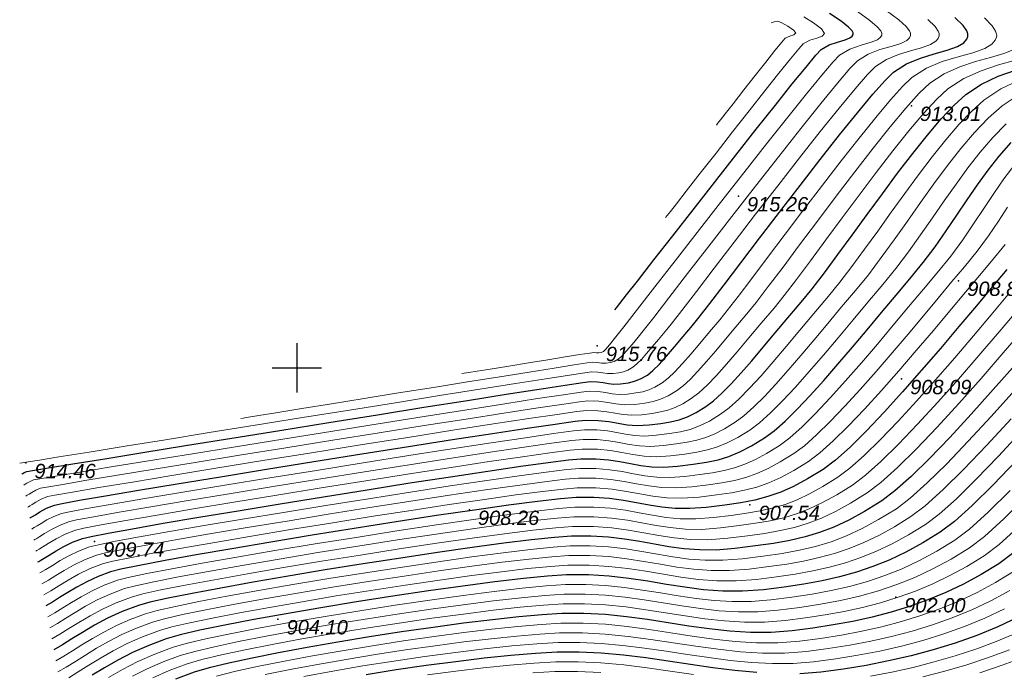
# Model space of a CAD drawing. Header units: millimetres. Extents: x 1490 to 2460, y -539 to 1142.
# Tile 22 of 28: x 2168 to 2228, y 1007 to 1047. Entities that reach past the tile are written whole.
import ezdxf

# ---------------------------------------------------------------- set-up
doc = ezdxf.new("R2010")
doc.units = ezdxf.units.MM
for name, color, linetype in [('(001) Сетка', 92, 'Continuous'), ('(004) Точки рельефа', 7, 'Continuous'), ('(031) Горизонтали', 42, 'Continuous')]:
    doc.layers.add(name, color=color, linetype=linetype)
doc.layers.add('(032) Горизонтали утолщенные', color=32, linetype='Continuous', lineweight=30)
doc.styles.add('D-431', font='txt')

# ---------------------------------------------------------------- blocks, each defined once
blk = doc.blocks.new('Setka')
at = {"layer": '(001) Сетка'}
for p, q in [((0, 1.5), (0, -1.5)), ((-1.5, 0), (1.5, 0))]:
    blk.add_line(p, q, dxfattribs=at)

msp = doc.modelspace()

# ---------------------------------------------------------------- linework, layer by layer
at = {"layer": '(004) Точки рельефа', "color": 7, "linetype": 'ByBlock', "lineweight": -2}
for p in [(2222.384, 1041.81, 913.013), (2211.821, 1036.292, 915.261), (2225.266, 1031.133, 908.845), (2203.212, 1027.156, 915.757), (2221.784, 1025.135, 908.095), (2168.336, 1020.009, 914.461), (2212.531, 1017.453, 907.537), (2195.402, 1017.154, 908.258), (2172.527, 1015.218, 909.742), (2221.424, 1011.819, 902.004), (2183.721, 1010.477, 904.1)]:
    msp.add_point(p, dxfattribs=at)
at = {"layer": '(031) Горизонтали', "color": 42, "linetype": 'Continuous', "lineweight": 0}
for points, elevation in [([(2181.455, 1022.728), (2181.595, 1022.75), (2181.929, 1022.804), (2182.554, 1022.904), (2183.592, 1023.071), (2185.17, 1023.326), (2186.993, 1023.62), (2188.988, 1023.941), (2191.084, 1024.279), (2193.211, 1024.621), (2195.296, 1024.956), (2197.268, 1025.272), (2199.055, 1025.557), (2200.587, 1025.8), (2201.792, 1025.989), (2202.598, 1026.112), (2202.934, 1026.158), (2203.231, 1026.14), (2203.47, 1026.098), (2203.749, 1026.097), (2204.025, 1026.137), (2204.241, 1026.202), (2204.48, 1026.335), (2204.715, 1026.533), (2205.001, 1026.842), (2205.332, 1027.232), (2205.705, 1027.675), (2206.013, 1028.063), (2206.657, 1028.894), (2207.579, 1030.086), (2208.719, 1031.562), (2210.018, 1033.243), (2211.418, 1035.048), (2212.86, 1036.9), (2214.284, 1038.719), (2215.633, 1040.426), (2216.847, 1041.942), (2217.868, 1043.188), (2218.636, 1044.084), (2219.093, 1044.553), (2219.753, 1044.96), (2220.464, 1045.232), (2221.153, 1045.43), (2221.744, 1045.612), (2222.096, 1045.786), (2222.265, 1045.953), (2222.324, 1046.09), (2222.335, 1046.167), (2222.33, 1046.23), (2222.27, 1046.377), (2222.066, 1046.639), (2221.617, 1047.051), (2220.843, 1047.627)], 915), ([(2194.952, 1025.462), (2195.077, 1025.482), (2195.364, 1025.528), (2195.875, 1025.61), (2196.675, 1025.739), (2197.807, 1025.921), (2199.006, 1026.114), (2200.185, 1026.304), (2201.26, 1026.476), (2202.146, 1026.617), (2202.756, 1026.712), (2203.006, 1026.748), (2203.165, 1026.734), (2203.312, 1026.725), (2203.456, 1026.753), (2203.586, 1026.814), (2203.702, 1026.919), (2203.859, 1027.097), (2204.045, 1027.317), (2204.271, 1027.604), (2204.828, 1028.322), (2205.664, 1029.398), (2206.725, 1030.764), (2207.957, 1032.349), (2209.309, 1034.083), (2210.725, 1035.896), (2212.153, 1037.718), (2213.54, 1039.477), (2214.833, 1041.106), (2215.977, 1042.532), (2216.92, 1043.685), (2217.609, 1044.497), (2217.989, 1044.896), (2218.63, 1045.272), (2219.313, 1045.507), (2219.934, 1045.683), (2220.319, 1045.837), (2220.506, 1045.987), (2220.571, 1046.114), (2220.583, 1046.187), (2220.578, 1046.246), (2220.514, 1046.383), (2220.304, 1046.632), (2219.848, 1047.022), (2219.085, 1047.561)], 915.5), ([(2167.958, 1019.993), (2168.107, 1020.017), (2168.469, 1020.075), (2169.163, 1020.187), (2170.347, 1020.378), (2172.195, 1020.675), (2174.387, 1021.029), (2176.853, 1021.427), (2179.526, 1021.858), (2182.336, 1022.31), (2185.214, 1022.774), (2188.093, 1023.237), (2190.902, 1023.687), (2193.574, 1024.115), (2196.039, 1024.509), (2198.229, 1024.857), (2200.075, 1025.148), (2201.509, 1025.371), (2202.46, 1025.515), (2202.862, 1025.568), (2203.239, 1025.554), (2203.54, 1025.503), (2203.833, 1025.46), (2204.186, 1025.469), (2204.536, 1025.515), (2204.813, 1025.577), (2205.074, 1025.681), (2205.374, 1025.855), (2205.619, 1026.048), (2205.902, 1026.327), (2206.22, 1026.679), (2206.571, 1027.09), (2206.953, 1027.545), (2207.364, 1028.033), (2207.723, 1028.482), (2208.374, 1029.321), (2209.267, 1030.482), (2210.349, 1031.892), (2211.57, 1033.482), (2212.878, 1035.182), (2214.223, 1036.919), (2215.554, 1038.625), (2216.818, 1040.229), (2217.966, 1041.659), (2218.946, 1042.847), (2219.706, 1043.72), (2220.196, 1044.209), (2220.869, 1044.64), (2221.597, 1044.944), (2222.323, 1045.167), (2222.991, 1045.353), (2223.546, 1045.549), (2223.869, 1045.742), (2224.023, 1045.923), (2224.076, 1046.067), (2224.087, 1046.146), (2224.082, 1046.214), (2224.025, 1046.367), (2223.831, 1046.639), (2223.396, 1047.063)], 914.5), ([(2168.204, 1018.653), (2168.231, 1018.669), (2168.291, 1018.705), (2168.393, 1018.769), (2168.556, 1018.863), (2168.81, 1018.972), (2169.183, 1019.041), (2170.148, 1019.204), (2171.628, 1019.45), (2173.544, 1019.764), (2175.82, 1020.136), (2178.376, 1020.552), (2181.134, 1020.998), (2184.018, 1021.464), (2186.948, 1021.935), (2189.847, 1022.399), (2192.637, 1022.844), (2195.24, 1023.256), (2197.577, 1023.624), (2199.572, 1023.933), (2201.145, 1024.172), (2202.219, 1024.328), (2202.717, 1024.388), (2203.266, 1024.375), (2203.713, 1024.311), (2204.12, 1024.236), (2204.548, 1024.19), (2205.059, 1024.212), (2205.569, 1024.278), (2205.983, 1024.354), (2206.352, 1024.466), (2206.729, 1024.638), (2207.162, 1024.895), (2207.529, 1025.178), (2207.946, 1025.575), (2208.41, 1026.072), (2208.918, 1026.653), (2209.468, 1027.303), (2210.057, 1028.007), (2210.683, 1028.748), (2211.143, 1029.318), (2211.809, 1030.177), (2212.642, 1031.273), (2213.609, 1032.553), (2214.673, 1033.962), (2215.799, 1035.448), (2216.951, 1036.958), (2218.092, 1038.438), (2219.188, 1039.834), (2220.203, 1041.094), (2221.101, 1042.165), (2221.846, 1042.992), (2222.402, 1043.523), (2223.3, 1044.096), (2224.27, 1044.502), (2225.239, 1044.799), (2226.13, 1045.048), (2226.869, 1045.309), (2227.3, 1045.566), (2227.505, 1045.808), (2227.576, 1045.999), (2227.59, 1046.105), (2227.585, 1046.186), (2227.525, 1046.367), (2227.314, 1046.685), (2226.836, 1047.179)], 913.5), ([(2207.384, 1034.995), (2207.472, 1035.106), (2207.675, 1035.363), (2208.043, 1035.831), (2208.633, 1036.586), (2209.498, 1037.695), (2210.458, 1038.925), (2211.466, 1040.214), (2212.472, 1041.497), (2213.428, 1042.711), (2214.286, 1043.79), (2214.997, 1044.671), (2215.512, 1045.29), (2215.783, 1045.583), (2216.189, 1045.805), (2216.607, 1045.934), (2216.938, 1046.048), (2217.08, 1046.228), (2216.892, 1046.497), (2216.413, 1046.86), (2215.81, 1047.234)], 916.5), ([(2210.481, 1040.632), (2210.554, 1040.725), (2210.724, 1040.94), (2211.025, 1041.324), (2211.496, 1041.927), (2212.155, 1042.772), (2212.838, 1043.646), (2213.49, 1044.474), (2214.052, 1045.181), (2214.468, 1045.69), (2214.68, 1045.926), (2214.954, 1046.062), (2215.21, 1046.138), (2215.328, 1046.249), (2215.185, 1046.426), (2214.847, 1046.66), (2214.475, 1046.87), (2214.232, 1046.972), (2214, 1046.938), (2213.827, 1046.865)], 917), ([(2168.327, 1017.984), (2168.358, 1018), (2168.423, 1018.039), (2168.531, 1018.107), (2168.697, 1018.209), (2168.942, 1018.342), (2169.236, 1018.462), (2169.624, 1018.537), (2170.586, 1018.703), (2172.047, 1018.949), (2173.931, 1019.261), (2176.163, 1019.628), (2178.668, 1020.037), (2181.37, 1020.476), (2184.194, 1020.932), (2187.064, 1021.394), (2189.905, 1021.849), (2192.642, 1022.284), (2195.199, 1022.687), (2197.5, 1023.047), (2199.471, 1023.35), (2201.035, 1023.584), (2202.118, 1023.738), (2202.644, 1023.798), (2203.313, 1023.782), (2203.857, 1023.705), (2204.352, 1023.613), (2204.874, 1023.557), (2205.496, 1023.583), (2206.116, 1023.664), (2206.62, 1023.756), (2207.07, 1023.892), (2207.528, 1024.102), (2208.056, 1024.415), (2208.444, 1024.709), (2208.878, 1025.11), (2209.357, 1025.609), (2209.878, 1026.19), (2210.439, 1026.844), (2211.038, 1027.556), (2211.673, 1028.314), (2212.342, 1029.106), (2212.904, 1029.8), (2213.651, 1030.77), (2214.549, 1031.96), (2215.561, 1033.313), (2216.652, 1034.772), (2217.786, 1036.281), (2218.928, 1037.781), (2220.042, 1039.217), (2221.092, 1040.532), (2222.043, 1041.668), (2222.859, 1042.57), (2223.505, 1043.179), (2224.383, 1043.756), (2225.331, 1044.181), (2226.293, 1044.5), (2227.214, 1044.758), (2228.035, 1045), (2228.701, 1045.272)], 913), ([(2168.45, 1017.314), (2168.491, 1017.336), (2168.578, 1017.387), (2168.723, 1017.478), (2168.943, 1017.615), (2169.27, 1017.792), (2169.662, 1017.951), (2170.11, 1018.041), (2171.179, 1018.229), (2172.784, 1018.502), (2174.836, 1018.844), (2177.248, 1019.242), (2179.934, 1019.682), (2182.805, 1020.148), (2185.774, 1020.627), (2188.754, 1021.105), (2191.657, 1021.567), (2194.396, 1021.999), (2196.883, 1022.387), (2199.032, 1022.716), (2200.755, 1022.972), (2201.964, 1023.14), (2202.572, 1023.208), (2203.241, 1023.199), (2203.798, 1023.133), (2204.295, 1023.043), (2204.782, 1022.961), (2205.311, 1022.921), (2205.933, 1022.955), (2206.553, 1023.034), (2207.071, 1023.119), (2207.527, 1023.231), (2207.964, 1023.39), (2208.424, 1023.618), (2208.95, 1023.936), (2209.407, 1024.281), (2209.919, 1024.755), (2210.483, 1025.342), (2211.097, 1026.028), (2211.758, 1026.797), (2212.464, 1027.636), (2213.213, 1028.53), (2214.001, 1029.464), (2214.616, 1030.221), (2215.366, 1031.195), (2216.225, 1032.342), (2217.167, 1033.616), (2218.167, 1034.969), (2219.198, 1036.357), (2220.236, 1037.734), (2221.253, 1039.053), (2222.225, 1040.268), (2223.126, 1041.335), (2223.929, 1042.206), (2224.608, 1042.836), (2225.583, 1043.476), (2226.637, 1043.949), (2227.706, 1044.303), (2228.729, 1044.59)], 912.5), ([(2168.696, 1015.974), (2168.745, 1016), (2168.848, 1016.06), (2169.016, 1016.164), (2169.264, 1016.32), (2169.622, 1016.532), (2170.036, 1016.742), (2170.515, 1016.931), (2170.993, 1017.034), (2172.052, 1017.228), (2173.611, 1017.5), (2175.589, 1017.836), (2177.905, 1018.222), (2180.477, 1018.647), (2183.224, 1019.096), (2186.066, 1019.555), (2188.919, 1020.013), (2191.705, 1020.454), (2194.34, 1020.867), (2196.744, 1021.237), (2198.837, 1021.551), (2200.535, 1021.797), (2201.759, 1021.96), (2202.427, 1022.027), (2203.185, 1022.023), (2203.829, 1021.96), (2204.4, 1021.864), (2204.942, 1021.763), (2205.495, 1021.684), (2206.103, 1021.653), (2206.807, 1021.698), (2207.615, 1021.801), (2208.289, 1021.911), (2208.883, 1022.057), (2209.453, 1022.265), (2210.053, 1022.563), (2210.738, 1022.976), (2211.267, 1023.372), (2211.859, 1023.908), (2212.507, 1024.566), (2213.208, 1025.332), (2213.955, 1026.188), (2214.745, 1027.117), (2215.573, 1028.103), (2216.433, 1029.129), (2217.32, 1030.179), (2218.018, 1031.035), (2218.757, 1032.002), (2219.531, 1033.053), (2220.331, 1034.164), (2221.15, 1035.309), (2221.982, 1036.463), (2222.818, 1037.601), (2223.652, 1038.696), (2224.476, 1039.724), (2225.283, 1040.659), (2226.065, 1041.476), (2226.815, 1042.149), (2227.849, 1042.843), (2228.964, 1043.373)], 911.5), ([(2168.819, 1015.304), (2168.876, 1015.335), (2168.997, 1015.405), (2169.192, 1015.525), (2169.482, 1015.708), (2169.899, 1015.955), (2170.383, 1016.2), (2170.941, 1016.42), (2171.434, 1016.53), (2172.488, 1016.727), (2174.025, 1016.999), (2175.966, 1017.331), (2178.233, 1017.713), (2180.749, 1018.13), (2183.434, 1018.569), (2186.211, 1019.019), (2189.002, 1019.466), (2191.729, 1019.898), (2194.312, 1020.3), (2196.675, 1020.662), (2198.739, 1020.969), (2200.425, 1021.209), (2201.657, 1021.37), (2202.354, 1021.437), (2203.201, 1021.433), (2203.919, 1021.362), (2204.557, 1021.255), (2205.162, 1021.142), (2205.78, 1021.053), (2206.458, 1021.019), (2207.244, 1021.07), (2208.028, 1021.168), (2208.695, 1021.27), (2209.284, 1021.394), (2209.834, 1021.56), (2210.382, 1021.786), (2210.969, 1022.092), (2211.631, 1022.496), (2212.165, 1022.892), (2212.761, 1023.423), (2213.414, 1024.073), (2214.116, 1024.826), (2214.86, 1025.663), (2215.641, 1026.569), (2216.449, 1027.527), (2217.28, 1028.518), (2218.126, 1029.527), (2218.979, 1030.537), (2219.76, 1031.498), (2220.548, 1032.538), (2221.342, 1033.635), (2222.142, 1034.768), (2222.949, 1035.914), (2223.762, 1037.05), (2224.581, 1038.154), (2225.406, 1039.204), (2226.237, 1040.177), (2227.075, 1041.052), (2227.918, 1041.806), (2229.02, 1042.545)], 911), ([(2168.942, 1014.634), (2169.007, 1014.669), (2169.145, 1014.749), (2169.368, 1014.887), (2169.7, 1015.096), (2170.176, 1015.378), (2170.729, 1015.658), (2171.367, 1015.91), (2171.876, 1016.026), (2172.925, 1016.227), (2174.439, 1016.498), (2176.343, 1016.827), (2178.562, 1017.203), (2181.021, 1017.612), (2183.644, 1018.043), (2186.357, 1018.483), (2189.085, 1018.92), (2191.753, 1019.341), (2194.284, 1019.734), (2196.606, 1020.087), (2198.641, 1020.387), (2200.316, 1020.622), (2201.554, 1020.779), (2202.282, 1020.847), (2203.216, 1020.842), (2204.01, 1020.764), (2204.714, 1020.646), (2205.382, 1020.521), (2206.064, 1020.423), (2206.813, 1020.386), (2207.68, 1020.441), (2208.546, 1020.55), (2209.283, 1020.662), (2209.934, 1020.8), (2210.54, 1020.983), (2211.146, 1021.232), (2211.794, 1021.57), (2212.525, 1022.016), (2213.118, 1022.458), (2213.787, 1023.057), (2214.522, 1023.792), (2215.313, 1024.64), (2216.148, 1025.581), (2217.018, 1026.591), (2217.912, 1027.65), (2218.821, 1028.734), (2219.733, 1029.823), (2220.639, 1030.895), (2221.437, 1031.875), (2222.202, 1032.889), (2222.943, 1033.923), (2223.669, 1034.966), (2224.387, 1036.005), (2225.107, 1037.028), (2225.836, 1038.022), (2226.584, 1038.975), (2227.358, 1039.874), (2228.168, 1040.708)], 910.5), ([(2228.698, 1038.222), (2228.032, 1037.344), (2227.41, 1036.448), (2226.802, 1035.532), (2226.18, 1034.593), (2225.518, 1033.628), (2224.786, 1032.635), (2223.957, 1031.611), (2223.116, 1030.614), (2222.215, 1029.538), (2221.272, 1028.411), (2220.305, 1027.261), (2219.331, 1026.12), (2218.367, 1025.014), (2217.431, 1023.975), (2216.54, 1023.03), (2215.712, 1022.209), (2214.964, 1021.542), (2214.313, 1021.057), (2213.546, 1020.585), (2212.86, 1020.215), (2212.221, 1019.929), (2211.596, 1019.711), (2210.951, 1019.544), (2210.252, 1019.412), (2209.464, 1019.298), (2208.554, 1019.185), (2207.643, 1019.12), (2206.845, 1019.144), (2206.12, 1019.23), (2205.427, 1019.352), (2204.723, 1019.483), (2203.968, 1019.597), (2203.12, 1019.667), (2202.137, 1019.667), (2201.35, 1019.599), (2200.096, 1019.447), (2198.445, 1019.223), (2196.467, 1018.937), (2194.229, 1018.602), (2191.801, 1018.228), (2189.251, 1017.827), (2186.649, 1017.411), (2184.064, 1016.991), (2181.564, 1016.578), (2179.218, 1016.183), (2177.096, 1015.819), (2175.266, 1015.495), (2173.798, 1015.225), (2172.759, 1015.019), (2172.22, 1014.889), (2171.547, 1014.631), (2170.95, 1014.343), (2170.422, 1014.046), (2169.956, 1013.759), (2169.547, 1013.502), (2169.188, 1013.294)], 909.5), ([(2228.25, 1035.613), (2227.691, 1034.758), (2227.086, 1033.87), (2226.405, 1032.943), (2225.617, 1031.968), (2224.86, 1031.073), (2224.023, 1030.072), (2223.124, 1028.995), (2222.18, 1027.871), (2221.21, 1026.727), (2220.231, 1025.592), (2219.263, 1024.495), (2218.323, 1023.465), (2217.429, 1022.529), (2216.6, 1021.717), (2215.853, 1021.057), (2215.207, 1020.577), (2214.379, 1020.068), (2213.638, 1019.668), (2212.949, 1019.359), (2212.275, 1019.124), (2211.578, 1018.944), (2210.823, 1018.802), (2209.973, 1018.678), (2208.991, 1018.556), (2208.007, 1018.486), (2207.147, 1018.512), (2206.364, 1018.605), (2205.615, 1018.737), (2204.856, 1018.879), (2204.041, 1019.002), (2203.125, 1019.077), (2202.065, 1019.077), (2201.247, 1019.009), (2199.986, 1018.86), (2198.348, 1018.64), (2196.397, 1018.362), (2194.201, 1018.035), (2191.825, 1017.671), (2189.334, 1017.281), (2186.795, 1016.875), (2184.274, 1016.465), (2181.836, 1016.06), (2179.547, 1015.673), (2177.473, 1015.314), (2175.68, 1014.994), (2174.234, 1014.725), (2173.201, 1014.515), (2172.646, 1014.378), (2171.906, 1014.094), (2171.249, 1013.778), (2170.669, 1013.452), (2170.156, 1013.136), (2169.706, 1012.853), (2169.311, 1012.624)], 909), ([(2228.099, 1033.348), (2227.276, 1032.326), (2226.533, 1031.446), (2225.68, 1030.425), (2224.739, 1029.298), (2223.733, 1028.099), (2222.685, 1026.864), (2221.618, 1025.626), (2220.555, 1024.421), (2219.519, 1023.283), (2218.533, 1022.247), (2217.619, 1021.348), (2216.801, 1020.62), (2216.101, 1020.097), (2215.212, 1019.551), (2214.417, 1019.121), (2213.677, 1018.79), (2212.953, 1018.538), (2212.205, 1018.344), (2211.395, 1018.191), (2210.482, 1018.059), (2209.428, 1017.928), (2208.372, 1017.853), (2207.448, 1017.881), (2206.608, 1017.98), (2205.804, 1018.122), (2204.989, 1018.274), (2204.113, 1018.406), (2203.131, 1018.487), (2201.992, 1018.487), (2201.145, 1018.418), (2199.876, 1018.272), (2198.25, 1018.058), (2196.328, 1017.787), (2194.173, 1017.469), (2191.849, 1017.115), (2189.417, 1016.735), (2186.941, 1016.339), (2184.483, 1015.938), (2182.107, 1015.543), (2179.875, 1015.163), (2177.85, 1014.81), (2176.094, 1014.493), (2174.671, 1014.224), (2173.642, 1014.012), (2173.072, 1013.868), (2172.265, 1013.558), (2171.549, 1013.213), (2170.915, 1012.857), (2170.356, 1012.513), (2169.865, 1012.204), (2169.434, 1011.954)], 908.5), ([(2228.274, 1030.267), (2227.259, 1029.054), (2226.167, 1027.762), (2225.026, 1026.428), (2223.862, 1025.09), (2222.702, 1023.787), (2221.572, 1022.558), (2220.499, 1021.44), (2219.51, 1020.472), (2218.631, 1019.692), (2217.889, 1019.138), (2216.984, 1018.578), (2216.168, 1018.126), (2215.409, 1017.766), (2214.676, 1017.482), (2213.938, 1017.26), (2213.162, 1017.083), (2212.319, 1016.936), (2211.376, 1016.804), (2210.302, 1016.671), (2209.226, 1016.589), (2208.274, 1016.602), (2207.406, 1016.686), (2206.586, 1016.817), (2205.774, 1016.969), (2204.933, 1017.119), (2204.023, 1017.241), (2203.008, 1017.312), (2201.847, 1017.306), (2200.866, 1017.231), (2199.46, 1017.074), (2197.7, 1016.847), (2195.654, 1016.561), (2193.391, 1016.228), (2190.979, 1015.86), (2188.487, 1015.468), (2185.984, 1015.064), (2183.539, 1014.658), (2181.22, 1014.263), (2179.096, 1013.89), (2177.235, 1013.55), (2175.708, 1013.256), (2174.581, 1013.017), (2173.924, 1012.847), (2173.111, 1012.54), (2172.376, 1012.201), (2171.713, 1011.845), (2171.118, 1011.492), (2170.585, 1011.157), (2170.107, 1010.859), (2169.68, 1010.614)], 907.5), ([(2228.893, 1029.378), (2227.734, 1028.006), (2226.51, 1026.575), (2225.253, 1025.13), (2223.994, 1023.715), (2222.766, 1022.376), (2221.599, 1021.156), (2220.525, 1020.1), (2219.576, 1019.253), (2218.783, 1018.658), (2217.823, 1018.065), (2216.958, 1017.585), (2216.153, 1017.203), (2215.376, 1016.903), (2214.594, 1016.667), (2213.772, 1016.479), (2212.877, 1016.323), (2211.877, 1016.183), (2210.738, 1016.043), (2209.598, 1015.955), (2208.588, 1015.969), (2207.669, 1016.059), (2206.799, 1016.197), (2205.938, 1016.359), (2205.046, 1016.517), (2204.082, 1016.647), (2203.005, 1016.722), (2201.775, 1016.716), (2200.762, 1016.641), (2199.351, 1016.487), (2197.607, 1016.266), (2195.595, 1015.988), (2193.379, 1015.665), (2191.026, 1015.308), (2188.599, 1014.927), (2186.164, 1014.533), (2183.786, 1014.138), (2181.53, 1013.751), (2179.46, 1013.385), (2177.643, 1013.049), (2176.142, 1012.755), (2175.023, 1012.514), (2174.351, 1012.336), (2173.479, 1012.008), (2172.691, 1011.644), (2171.982, 1011.263), (2171.344, 1010.885), (2170.772, 1010.526), (2170.261, 1010.207), (2169.803, 1009.944)], 907), ([(2229.301, 1028.25), (2227.994, 1026.722), (2226.644, 1025.169), (2225.287, 1023.643), (2223.96, 1022.194), (2222.699, 1020.873), (2221.541, 1019.729), (2220.521, 1018.814), (2219.677, 1018.178), (2218.663, 1017.551), (2217.748, 1017.045), (2216.898, 1016.641), (2216.077, 1016.323), (2215.249, 1016.074), (2214.381, 1015.876), (2213.436, 1015.711), (2212.379, 1015.563), (2211.175, 1015.414), (2209.966, 1015.322), (2208.89, 1015.336), (2207.907, 1015.43), (2206.977, 1015.576), (2206.058, 1015.746), (2205.112, 1015.914), (2204.097, 1016.051), (2202.974, 1016.131), (2201.703, 1016.126), (2200.677, 1016.051), (2199.274, 1015.901), (2197.555, 1015.686), (2195.582, 1015.417), (2193.416, 1015.104), (2191.119, 1014.757), (2188.754, 1014.387), (2186.382, 1014.004), (2184.064, 1013.618), (2181.864, 1013.24), (2179.842, 1012.88), (2178.06, 1012.548), (2176.581, 1012.255), (2175.466, 1012.011), (2174.777, 1011.826), (2173.847, 1011.475), (2173.007, 1011.087), (2172.25, 1010.681), (2171.57, 1010.277), (2170.96, 1009.895), (2170.414, 1009.554), (2169.926, 1009.274)], 906.5), ([(2228.691, 1024.449), (2227.25, 1022.844), (2225.853, 1021.332), (2224.538, 1019.962), (2223.343, 1018.785), (2222.306, 1017.854), (2221.465, 1017.218), (2220.378, 1016.551), (2219.372, 1016.003), (2218.416, 1015.558), (2217.48, 1015.2), (2216.535, 1014.913), (2215.549, 1014.681), (2214.492, 1014.489), (2213.336, 1014.32), (2212.049, 1014.158), (2210.878, 1014.065), (2209.801, 1014.068), (2208.792, 1014.145), (2207.827, 1014.274), (2206.88, 1014.435), (2205.928, 1014.604), (2204.944, 1014.762), (2203.904, 1014.886), (2202.784, 1014.954), (2201.558, 1014.946), (2200.512, 1014.873), (2199.127, 1014.73), (2197.459, 1014.529), (2195.564, 1014.276), (2193.498, 1013.982), (2191.315, 1013.657), (2189.072, 1013.308), (2186.824, 1012.946), (2184.627, 1012.58), (2182.537, 1012.218), (2180.609, 1011.87), (2178.898, 1011.546), (2177.461, 1011.254), (2176.353, 1011.004), (2175.629, 1010.805), (2174.708, 1010.463), (2173.865, 1010.086), (2173.095, 1009.69), (2172.394, 1009.289), (2171.755, 1008.898), (2171.175, 1008.532), (2170.649, 1008.206), (2170.172, 1007.934)], 905.5), ([(2228.467, 1022.707), (2226.98, 1021.094), (2225.583, 1019.634), (2224.319, 1018.385), (2223.23, 1017.4), (2222.358, 1016.739), (2221.347, 1016.116), (2220.393, 1015.589), (2219.477, 1015.148), (2218.58, 1014.782), (2217.682, 1014.479), (2216.763, 1014.228), (2215.804, 1014.019), (2214.784, 1013.84), (2213.685, 1013.681), (2212.486, 1013.529), (2211.28, 1013.435), (2210.157, 1013.44), (2209.095, 1013.521), (2208.071, 1013.656), (2207.064, 1013.823), (2206.051, 1013.999), (2205.008, 1014.163), (2203.915, 1014.292), (2202.748, 1014.364), (2201.485, 1014.356), (2200.429, 1014.283), (2199.054, 1014.145), (2197.413, 1013.95), (2195.557, 1013.706), (2193.54, 1013.422), (2191.415, 1013.106), (2189.233, 1012.769), (2187.047, 1012.417), (2184.91, 1012.06), (2182.874, 1011.707), (2180.992, 1011.366), (2179.317, 1011.045), (2177.901, 1010.754), (2176.796, 1010.501), (2176.055, 1010.294), (2175.083, 1009.933), (2174.194, 1009.536), (2173.381, 1009.117), (2172.64, 1008.694), (2171.966, 1008.281), (2171.354, 1007.895), (2170.799, 1007.551), (2170.295, 1007.264)], 905), ([(2229.149, 1021.983), (2227.699, 1020.424), (2226.347, 1019.022), (2225.129, 1017.827), (2224.085, 1016.889), (2223.252, 1016.259), (2222.211, 1015.619), (2221.218, 1015.075), (2220.255, 1014.616), (2219.306, 1014.231), (2218.353, 1013.91), (2217.379, 1013.642), (2216.367, 1013.418), (2215.298, 1013.227), (2214.156, 1013.058), (2212.923, 1012.901), (2211.682, 1012.805), (2210.514, 1012.811), (2209.398, 1012.896), (2208.317, 1013.037), (2207.248, 1013.211), (2206.173, 1013.394), (2205.072, 1013.564), (2203.925, 1013.698), (2202.712, 1013.773), (2201.413, 1013.766), (2200.347, 1013.694), (2198.982, 1013.56), (2197.367, 1013.371), (2195.551, 1013.135), (2193.584, 1012.861), (2191.515, 1012.556), (2189.394, 1012.229), (2187.27, 1011.888), (2185.193, 1011.541), (2183.212, 1011.196), (2181.377, 1010.861), (2179.736, 1010.544), (2178.341, 1010.254), (2177.239, 1009.997), (2176.482, 1009.784), (2175.458, 1009.404), (2174.522, 1008.985), (2173.666, 1008.545), (2172.886, 1008.099), (2172.177, 1007.665), (2171.533, 1007.258), (2170.948, 1006.896)], 904.5), ([(2228.403, 1018.333), (2227.062, 1017.007), (2225.926, 1015.976), (2225.04, 1015.299), (2223.94, 1014.628), (2222.869, 1014.049), (2221.812, 1013.552), (2220.759, 1013.13), (2219.696, 1012.773), (2218.61, 1012.471), (2217.49, 1012.217), (2216.323, 1012), (2215.096, 1011.812), (2213.796, 1011.644), (2212.604, 1011.549), (2211.454, 1011.546), (2210.338, 1011.615), (2209.242, 1011.739), (2208.158, 1011.899), (2207.073, 1012.077), (2205.978, 1012.253), (2204.86, 1012.411), (2203.71, 1012.531), (2202.516, 1012.596), (2201.268, 1012.586), (2200.097, 1012.509), (2198.63, 1012.367), (2196.92, 1012.169), (2195.02, 1011.925), (2192.984, 1011.641), (2190.865, 1011.327), (2188.717, 1010.992), (2186.593, 1010.644), (2184.545, 1010.291), (2182.629, 1009.943), (2180.896, 1009.607), (2179.4, 1009.293), (2178.195, 1009.009), (2177.334, 1008.763), (2176.209, 1008.345), (2175.178, 1007.884), (2174.237, 1007.4), (2173.379, 1006.91)], 903.5), ([(2229.431, 1017.989), (2228.028, 1016.597), (2226.846, 1015.519), (2225.934, 1014.819), (2224.806, 1014.133), (2223.695, 1013.536), (2222.591, 1013.021), (2221.485, 1012.58), (2220.367, 1012.204), (2219.225, 1011.886), (2218.051, 1011.616), (2216.835, 1011.386), (2215.565, 1011.189), (2214.233, 1011.016), (2213.011, 1010.919), (2211.822, 1010.917), (2210.658, 1010.99), (2209.51, 1011.118), (2208.37, 1011.284), (2207.229, 1011.468), (2206.077, 1011.651), (2204.907, 1011.814), (2203.709, 1011.938), (2202.475, 1012.005), (2201.196, 1011.995), (2200.016, 1011.92), (2198.563, 1011.782), (2196.884, 1011.592), (2195.03, 1011.357), (2193.05, 1011.084), (2190.994, 1010.782), (2188.912, 1010.458), (2186.853, 1010.121), (2184.866, 1009.777), (2183.002, 1009.436), (2181.309, 1009.105), (2179.838, 1008.793), (2178.639, 1008.506), (2177.76, 1008.252), (2176.709, 1007.866), (2175.738, 1007.444), (2174.841, 1006.998)], 903), ([(2228.89, 1016.072), (2227.738, 1015.032), (2226.828, 1014.34), (2225.776, 1013.697), (2224.73, 1013.129), (2223.685, 1012.628), (2222.635, 1012.19), (2221.574, 1011.808), (2220.496, 1011.477), (2219.397, 1011.191), (2218.271, 1010.945), (2217.111, 1010.733), (2215.913, 1010.549), (2214.67, 1010.387), (2213.418, 1010.29), (2212.19, 1010.289), (2210.979, 1010.365), (2209.778, 1010.498), (2208.582, 1010.669), (2207.384, 1010.859), (2206.176, 1011.048), (2204.953, 1011.217), (2203.708, 1011.346), (2202.433, 1011.415), (2201.123, 1011.405), (2199.936, 1011.331), (2198.496, 1011.198), (2196.849, 1011.015), (2195.041, 1010.789), (2193.117, 1010.527), (2191.124, 1010.236), (2189.108, 1009.924), (2187.113, 1009.597), (2185.187, 1009.264), (2183.375, 1008.93), (2181.723, 1008.604), (2180.277, 1008.292), (2179.083, 1008.003), (2178.186, 1007.742), (2177.09, 1007.339), (2176.076, 1006.898)], 902.5), ([(2228.616, 1013.38), (2227.514, 1012.711), (2226.4, 1012.111), (2225.272, 1011.578), (2224.128, 1011.105), (2222.967, 1010.69), (2221.786, 1010.326), (2220.585, 1010.01), (2219.362, 1009.737), (2218.115, 1009.502), (2216.843, 1009.302), (2215.544, 1009.13), (2214.233, 1009.03), (2212.926, 1009.032), (2211.621, 1009.114), (2210.316, 1009.257), (2209.007, 1009.44), (2207.694, 1009.642), (2206.374, 1009.843), (2205.044, 1010.023), (2203.703, 1010.16), (2202.349, 1010.234), (2200.978, 1010.225), (2199.777, 1010.153), (2198.365, 1010.029), (2196.782, 1009.861), (2195.065, 1009.654), (2193.254, 1009.413), (2191.386, 1009.145), (2189.501, 1008.856), (2187.636, 1008.551), (2185.831, 1008.236), (2184.123, 1007.918), (2182.551, 1007.601), (2181.154, 1007.292), (2179.971, 1006.997)], 901.5), ([(2228.384, 1012.217), (2227.236, 1011.603), (2226.066, 1011.053), (2224.875, 1010.564), (2223.663, 1010.131), (2222.431, 1009.751), (2221.179, 1009.419), (2219.907, 1009.133), (2218.617, 1008.887), (2217.308, 1008.678), (2215.981, 1008.502), (2214.641, 1008.401), (2213.296, 1008.403), (2211.943, 1008.489), (2210.585, 1008.637), (2209.22, 1008.825), (2207.849, 1009.034), (2206.472, 1009.241), (2205.089, 1009.425), (2203.701, 1009.567), (2202.306, 1009.644), (2200.906, 1009.635), (2199.697, 1009.563), (2198.298, 1009.444), (2196.743, 1009.282), (2195.069, 1009.083), (2193.311, 1008.852), (2191.503, 1008.595), (2189.68, 1008.316), (2187.878, 1008.021), (2186.131, 1007.716), (2184.476, 1007.405), (2182.946, 1007.093)], 901), ([(2228.071, 1011.095), (2226.86, 1010.529), (2225.622, 1010.022), (2224.359, 1009.572), (2223.075, 1009.176), (2221.772, 1008.829), (2220.452, 1008.528), (2219.118, 1008.271), (2217.772, 1008.054), (2216.418, 1007.874), (2215.164, 1007.775), (2213.897, 1007.768), (2212.617, 1007.835), (2211.326, 1007.96), (2210.026, 1008.126), (2208.719, 1008.317), (2207.407, 1008.515), (2206.092, 1008.705), (2204.775, 1008.87), (2203.458, 1008.992), (2202.144, 1009.056), (2200.833, 1009.045), (2199.516, 1008.967), (2198.003, 1008.837), (2196.335, 1008.662), (2194.551, 1008.446), (2192.693, 1008.197), (2190.799, 1007.92), (2188.909, 1007.621), (2187.063, 1007.307), (2185.301, 1006.982)], 900.5), ([(2228.777, 1009.625), (2227.564, 1009.114), (2226.324, 1008.651), (2225.061, 1008.234), (2223.78, 1007.862), (2222.486, 1007.533), (2221.185, 1007.246), (2219.882, 1006.998)], 899.5), ([(2228.368, 1008.605), (2227.08, 1008.125), (2225.765, 1007.69), (2224.429, 1007.299), (2223.082, 1006.951)], 899), ([(2209.087, 1007.093), (2207.668, 1007.303), (2206.25, 1007.504), (2204.837, 1007.678), (2203.436, 1007.808), (2202.051, 1007.876), (2200.688, 1007.865), (2199.357, 1007.789), (2197.874, 1007.667), (2196.272, 1007.505), (2194.584, 1007.308), (2192.841, 1007.079)], 899.5), ([(2229.269, 1008.158), (2227.93, 1007.659), (2226.551, 1007.198)], 898.5), ([(2203.424, 1007.215), (2202.004, 1007.285), (2200.616, 1007.275), (2199.277, 1007.199)], 899)]:
    msp.add_lwpolyline(points, dxfattribs=dict(at, elevation=elevation))
at = {"layer": '(032) Горизонтали утолщенные', "color": 32, "linetype": 'Continuous', "lineweight": 30}
for points, elevation in [([(2168.081, 1019.323), (2168.102, 1019.335), (2168.149, 1019.365), (2168.235, 1019.416), (2168.384, 1019.483), (2168.741, 1019.545), (2169.71, 1019.705), (2171.209, 1019.95), (2173.158, 1020.268), (2175.476, 1020.644), (2178.083, 1021.066), (2180.899, 1021.521), (2183.842, 1021.995), (2186.832, 1022.476), (2189.789, 1022.95), (2192.632, 1023.404), (2195.281, 1023.825), (2197.655, 1024.2), (2199.673, 1024.516), (2201.255, 1024.76), (2202.321, 1024.918), (2202.789, 1024.978), (2203.219, 1024.968), (2203.569, 1024.918), (2203.887, 1024.859), (2204.222, 1024.823), (2204.623, 1024.84), (2205.107, 1024.905), (2205.492, 1024.99), (2205.853, 1025.134), (2206.268, 1025.375), (2206.607, 1025.642), (2206.999, 1026.029), (2207.439, 1026.516), (2207.925, 1027.085), (2208.455, 1027.716), (2209.023, 1028.39), (2209.433, 1028.9), (2210.091, 1029.749), (2210.954, 1030.878), (2211.979, 1032.223), (2213.122, 1033.722), (2214.339, 1035.315), (2215.587, 1036.939), (2216.823, 1038.531), (2218.003, 1040.031), (2219.085, 1041.377), (2220.023, 1042.506), (2220.776, 1043.356), (2221.299, 1043.866), (2222.084, 1044.368), (2222.934, 1044.723), (2223.781, 1044.983), (2224.561, 1045.201), (2225.207, 1045.429), (2225.584, 1045.654), (2225.764, 1045.865), (2225.826, 1046.033), (2225.838, 1046.126), (2225.833, 1046.204), (2225.767, 1046.383), (2225.54, 1046.7), (2225.032, 1047.195)], 914), ([(2204.288, 1029.357), (2204.38, 1029.473), (2204.597, 1029.748), (2204.999, 1030.261), (2205.664, 1031.111), (2206.666, 1032.395), (2207.814, 1033.867), (2209.061, 1035.464), (2210.359, 1037.124), (2211.661, 1038.784), (2212.919, 1040.382), (2214.085, 1041.854), (2215.113, 1043.139), (2215.954, 1044.173), (2216.561, 1044.894), (2216.886, 1045.239), (2217.367, 1045.522), (2217.879, 1045.698), (2218.345, 1045.83), (2218.633, 1045.945), (2218.774, 1046.058), (2218.823, 1046.153), (2218.832, 1046.208), (2218.825, 1046.26), (2218.76, 1046.383), (2218.549, 1046.61), (2218.104, 1046.966), (2217.387, 1047.442)], 916), ([(2168.573, 1016.644), (2168.624, 1016.672), (2168.733, 1016.736), (2168.914, 1016.849), (2169.19, 1017.02), (2169.599, 1017.241), (2170.089, 1017.441), (2170.551, 1017.537), (2171.616, 1017.729), (2173.198, 1018.001), (2175.213, 1018.34), (2177.577, 1018.732), (2180.206, 1019.164), (2183.015, 1019.622), (2185.92, 1020.091), (2188.836, 1020.559), (2191.681, 1021.011), (2194.368, 1021.433), (2196.814, 1021.812), (2198.934, 1022.134), (2200.645, 1022.384), (2201.861, 1022.55), (2202.499, 1022.617), (2203.27, 1022.607), (2203.912, 1022.532), (2204.484, 1022.428), (2205.044, 1022.333), (2205.653, 1022.287), (2206.37, 1022.327), (2207.084, 1022.417), (2207.68, 1022.515), (2208.205, 1022.644), (2208.708, 1022.828), (2209.238, 1023.09), (2209.844, 1023.456), (2210.309, 1023.802), (2210.823, 1024.266), (2211.386, 1024.836), (2211.995, 1025.501), (2212.648, 1026.248), (2213.343, 1027.065), (2214.078, 1027.941), (2214.851, 1028.864), (2215.661, 1029.822), (2216.328, 1030.641), (2217.08, 1031.621), (2217.901, 1032.725), (2218.773, 1033.918), (2219.682, 1035.166), (2220.61, 1036.434), (2221.544, 1037.687), (2222.465, 1038.889), (2223.358, 1040.005), (2224.208, 1041.001), (2224.998, 1041.842), (2225.712, 1042.493), (2226.659, 1043.129), (2227.681, 1043.614), (2228.729, 1043.988)], 912), ([(2169.065, 1013.964), (2169.126, 1013.997), (2169.254, 1014.07), (2169.458, 1014.194), (2169.757, 1014.383), (2170.176, 1014.641), (2170.651, 1014.908), (2171.188, 1015.167), (2171.793, 1015.399), (2172.318, 1015.523), (2173.361, 1015.726), (2174.853, 1015.997), (2176.72, 1016.323), (2178.89, 1016.693), (2181.292, 1017.095), (2183.854, 1017.517), (2186.503, 1017.947), (2189.168, 1018.374), (2191.777, 1018.785), (2194.257, 1019.168), (2196.536, 1019.512), (2198.543, 1019.805), (2200.206, 1020.035), (2201.452, 1020.189), (2202.21, 1020.257), (2203.114, 1020.257), (2203.895, 1020.193), (2204.59, 1020.088), (2205.238, 1019.967), (2205.877, 1019.855), (2206.544, 1019.775), (2207.278, 1019.753), (2208.117, 1019.813), (2209.065, 1019.932), (2209.871, 1020.055), (2210.583, 1020.205), (2211.247, 1020.405), (2211.91, 1020.679), (2212.619, 1021.048), (2213.419, 1021.537), (2214.01, 1021.974), (2214.679, 1022.565), (2215.413, 1023.287), (2216.202, 1024.12), (2217.035, 1025.043), (2217.899, 1026.033), (2218.783, 1027.07), (2219.677, 1028.131), (2220.568, 1029.197), (2221.445, 1030.244), (2222.298, 1031.253), (2223.096, 1032.233), (2223.829, 1033.208), (2224.513, 1034.174), (2225.163, 1035.126), (2225.796, 1036.063), (2226.428, 1036.978), (2227.074, 1037.87), (2227.751, 1038.733), (2228.474, 1039.565)], 910), ([(2228.207, 1031.82), (2227.338, 1030.78), (2226.356, 1029.603), (2225.288, 1028.33), (2224.163, 1027.003), (2223.007, 1025.662), (2221.849, 1024.349), (2220.717, 1023.103), (2219.637, 1021.966), (2218.639, 1020.979), (2217.749, 1020.183), (2216.995, 1019.617), (2216.045, 1019.033), (2215.195, 1018.575), (2214.405, 1018.221), (2213.631, 1017.951), (2212.832, 1017.745), (2211.966, 1017.581), (2210.991, 1017.44), (2209.865, 1017.299), (2208.854, 1017.222), (2207.959, 1017.234), (2207.144, 1017.314), (2206.373, 1017.436), (2205.61, 1017.579), (2204.819, 1017.72), (2203.965, 1017.835), (2203.01, 1017.902), (2201.92, 1017.897), (2200.969, 1017.821), (2199.57, 1017.66), (2197.794, 1017.427), (2195.714, 1017.134), (2193.403, 1016.792), (2190.932, 1016.413), (2188.375, 1016.01), (2185.804, 1015.595), (2183.291, 1015.179), (2180.909, 1014.775), (2178.731, 1014.396), (2176.828, 1014.052), (2175.273, 1013.756), (2174.139, 1013.521), (2173.498, 1013.357), (2172.743, 1013.073), (2172.06, 1012.757), (2171.445, 1012.427), (2170.893, 1012.099), (2170.397, 1011.789), (2169.953, 1011.511), (2169.557, 1011.284)], 908), ([(2228.733, 1026.022), (2227.379, 1024.481), (2226.033, 1022.982), (2224.726, 1021.569), (2223.493, 1020.288), (2222.367, 1019.186), (2221.382, 1018.307), (2220.571, 1017.698), (2219.519, 1017.05), (2218.558, 1016.522), (2217.656, 1016.097), (2216.778, 1015.76), (2215.893, 1015.492), (2214.967, 1015.278), (2213.967, 1015.1), (2212.86, 1014.941), (2211.612, 1014.786), (2210.477, 1014.695), (2209.445, 1014.697), (2208.489, 1014.77), (2207.582, 1014.893), (2206.696, 1015.047), (2205.804, 1015.209), (2204.879, 1015.36), (2203.893, 1015.479), (2202.819, 1015.545), (2201.63, 1015.536), (2200.594, 1015.462), (2199.2, 1015.316), (2197.507, 1015.107), (2195.572, 1014.847), (2193.456, 1014.543), (2191.217, 1014.207), (2188.912, 1013.848), (2186.603, 1013.475), (2184.346, 1013.099), (2182.2, 1012.729), (2180.225, 1012.375), (2178.479, 1012.047), (2177.021, 1011.754), (2175.909, 1011.507), (2175.203, 1011.315), (2174.215, 1010.943), (2173.323, 1010.531), (2172.518, 1010.099), (2171.796, 1009.67), (2171.148, 1009.264), (2170.568, 1008.902), (2170.049, 1008.604)], 906), ([(2228.802, 1020.16), (2227.375, 1018.678), (2226.096, 1017.417), (2225.006, 1016.433), (2224.146, 1015.779), (2223.075, 1015.124), (2222.043, 1014.562), (2221.034, 1014.084), (2220.032, 1013.68), (2219.025, 1013.341), (2217.995, 1013.057), (2216.929, 1012.817), (2215.811, 1012.613), (2214.626, 1012.435), (2213.36, 1012.272), (2212.084, 1012.175), (2210.871, 1012.183), (2209.703, 1012.272), (2208.562, 1012.418), (2207.432, 1012.599), (2206.296, 1012.789), (2205.136, 1012.966), (2203.934, 1013.105), (2202.675, 1013.183), (2201.34, 1013.176), (2200.178, 1013.098), (2198.698, 1012.951), (2196.956, 1012.747), (2195.011, 1012.492), (2192.919, 1012.198), (2190.737, 1011.873), (2188.523, 1011.526), (2186.333, 1011.167), (2184.225, 1010.805), (2182.256, 1010.449), (2180.482, 1010.108), (2178.962, 1009.793), (2177.751, 1009.511), (2176.908, 1009.273), (2175.834, 1008.874), (2174.85, 1008.435), (2173.952, 1007.972), (2173.133, 1007.504), (2172.388, 1007.048)], 904), ([(2228.629, 1014.543), (2227.722, 1013.86), (2226.645, 1013.204), (2225.565, 1012.62), (2224.478, 1012.103), (2223.381, 1011.647), (2222.27, 1011.249), (2221.141, 1010.901), (2219.991, 1010.601), (2218.817, 1010.341), (2217.613, 1010.118), (2216.378, 1009.925), (2215.107, 1009.759), (2213.825, 1009.66), (2212.558, 1009.66), (2211.3, 1009.739), (2210.047, 1009.877), (2208.795, 1010.055), (2207.539, 1010.251), (2206.275, 1010.446), (2204.999, 1010.62), (2203.706, 1010.753), (2202.391, 1010.825), (2201.051, 1010.815), (2199.856, 1010.742), (2198.43, 1010.614), (2196.815, 1010.438), (2195.053, 1010.221), (2193.185, 1009.97), (2191.255, 1009.691), (2189.304, 1009.39), (2187.374, 1009.074), (2185.509, 1008.75), (2183.749, 1008.424), (2182.137, 1008.103), (2180.716, 1007.792), (2179.527, 1007.5), (2178.612, 1007.232), (2177.47, 1006.812)], 902), ([(2228.907, 1010.587), (2227.654, 1010.005), (2226.369, 1009.481), (2225.056, 1009.014), (2223.72, 1008.601), (2222.365, 1008.238), (2220.996, 1007.924), (2219.619, 1007.656), (2218.236, 1007.43), (2216.854, 1007.245), (2215.576, 1007.146)], 900), ([(2212.952, 1007.209), (2211.614, 1007.338), (2210.263, 1007.509), (2208.903, 1007.705), (2207.538, 1007.909), (2206.171, 1008.105), (2204.806, 1008.274), (2203.447, 1008.4), (2202.098, 1008.466), (2200.761, 1008.455), (2199.436, 1008.378), (2197.938, 1008.252), (2196.303, 1008.084), (2194.568, 1007.877), (2192.767, 1007.638), (2190.936, 1007.372), (2189.113, 1007.084)], 900)]:
    msp.add_lwpolyline(points, dxfattribs=dict(at, elevation=elevation))

# ---------------------------------------------------------------- block references
at = {"layer": '(001) Сетка'}
msp.add_blockref('Setka', (2184.877, 1025.816), dxfattribs=at)

# ---------------------------------------------------------------- texts
at = {"layer": '(004) Точки рельефа', "color": 7, "linetype": 'ByBlock', "ltscale": 0.5, "char_height": 0.875, "attachment_point": 4, "style": 'D-431'}
for s, insert in [('{\\fArial|b0|i1|c204|p32;913.01}', (2222.909, 1041.31, 913.013)), ('{\\fArial|b0|i1|c204|p32;915.26}', (2212.346, 1035.792, 915.261)), ('{\\fArial|b0|i1|c204|p32;908.85}', (2225.791, 1030.633, 908.845)), ('{\\fArial|b0|i1|c204|p32;915.76}', (2203.737, 1026.656, 915.757)), ('{\\fArial|b0|i1|c204|p32;908.09}', (2222.309, 1024.635, 908.095)), ('{\\fArial|b0|i1|c204|p32;914.46}', (2168.861, 1019.509, 914.461)), ('{\\fArial|b0|i1|c204|p32;908.26}', (2195.927, 1016.654, 908.258)), ('{\\fArial|b0|i1|c204|p32;907.54}', (2213.056, 1016.953, 907.537)), ('{\\fArial|b0|i1|c204|p32;909.74}', (2173.052, 1014.718, 909.742)), ('{\\fArial|b0|i1|c204|p32;902.00}', (2221.949, 1011.319, 902.004)), ('{\\fArial|b0|i1|c204|p32;904.10}', (2184.246, 1009.977, 904.1))]:
    msp.add_mtext(s, dxfattribs=dict(at, insert=insert))

doc.saveas('drawing.dxf')
